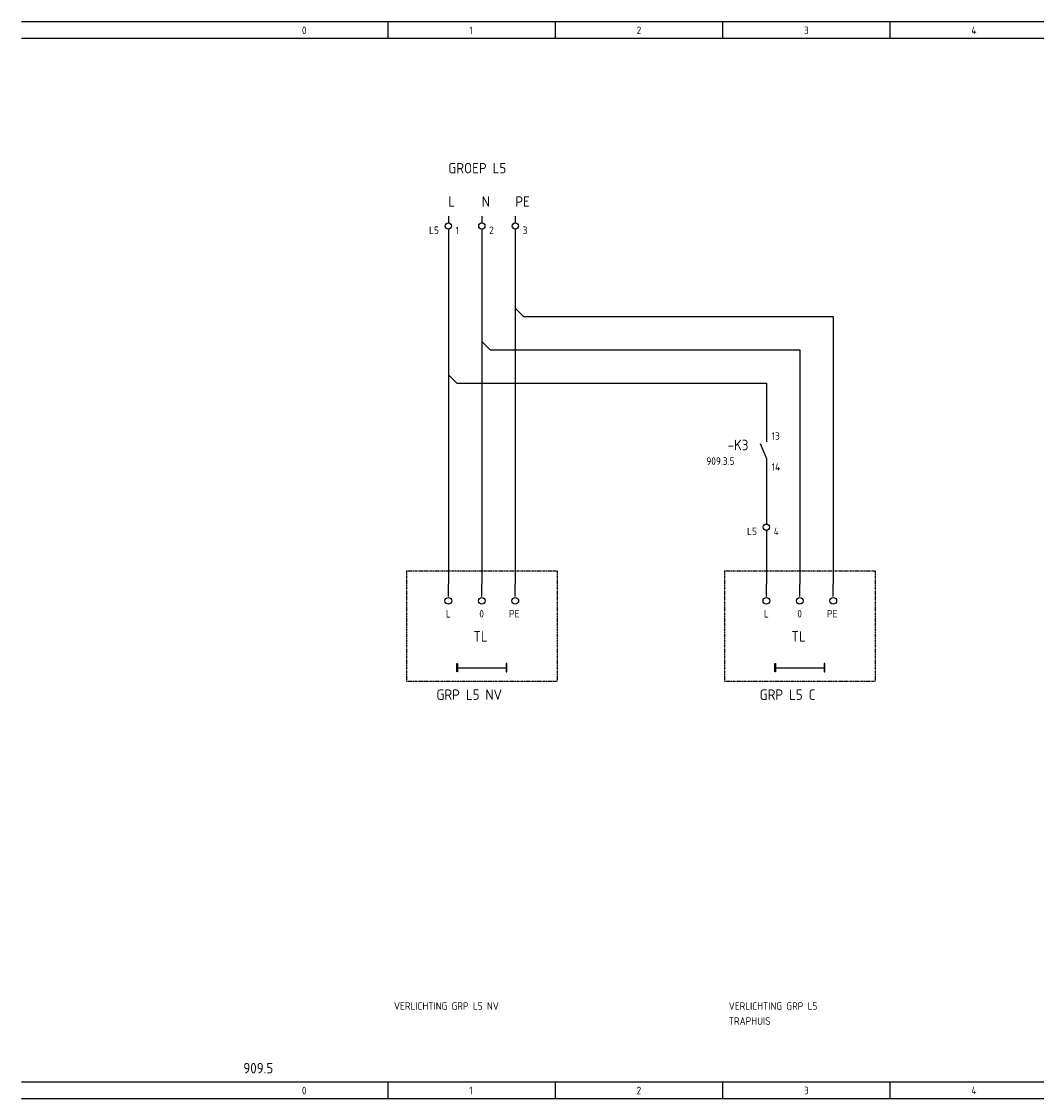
# Model space of a CAD drawing. Extents: x 37 to 1487, y -866 to 366.
# Tile 10 of 12: x 953 to 1196, y 109 to 366. Entities that reach past the tile are written whole.
import ezdxf

# ---------------------------------------------------------------- set-up
doc = ezdxf.new("R2010")
doc.units = 0
doc.linetypes.add('EPLANLINE2', pattern=[0.375, 0.25, -0.125])
doc.linetypes.add('EPLANLINE7', pattern=[0])
for name, color, linetype in [('AANSLUITCODE', 3, 'CONTINUOUS'), ('AUTOCONNECTING', 2, 'CONTINUOUS'), ('EXTRA_TEKST', 7, 'CONTINUOUS'), ('KLEMMEN', 7, 'CONTINUOUS'), ('KRUISVERWIJZING', 7, 'CONTINUOUS'), ('ODC', 5, 'CONTINUOUS'), ('ONDERHOEK', 1, 'CONTINUOUS'), ('SPEC_TEKST', 5, 'CONTINUOUS'), ('SYMBOOL', 4, 'CONTINUOUS')]:
    doc.layers.add(name, color=color, linetype=linetype)
doc.styles.get("Standard").update_dxf_attribs({"font": 'ISOCP'})

# ---------------------------------------------------------------- blocks, each defined once
blk = doc.blocks.new('SO290')
at = {"layer": 'EXTRA_TEKST', "color": 3, "linetype": 'EPLANLINE7'}
blk.add_line((0, 1), (0, 4), dxfattribs=at)
blk.add_circle((0, 0), 0.8, dxfattribs=at)
blk = doc.blocks.new('165_0_EENDRAAD')
at = {"layer": 'EXTRA_TEKST', "color": 1, "linetype": 'EPLANLINE7'}
for p, q in [((-2, -1), (-2, 1)), ((-2, 1), (-1.8, 1)), ((-2, 0), (10, 0)), ((-1.8, 1), (-1.8, -1)), ((10, 1), (9.8, 1)), ((9.8, 1), (9.8, -1)), ((10, 0), (10, 1)), ((10, 0), (10, 1)), ((10, -1), (10, 0)), ((-1.8, -1), (-1.9, -1)), ((9.8, -1), (10, -1))]:
    blk.add_line(p, q, dxfattribs=at)
blk = doc.blocks.new('SO262')
at = {"layer": 'EXTRA_TEKST', "color": 3, "linetype": 'EPLANLINE7'}
for p, q in [((0, 4), (0, -2)), ((0, 2), (2, 0))]:
    blk.add_line(p, q, dxfattribs=at)
blk = doc.blocks.new('30_0_CBZ_NEN')
at = {"layer": 'EXTRA_TEKST', "color": 3, "linetype": 'EPLANLINE7'}
for p, q in [((0, 4), (0, 3.2)), ((0, 3.2), (0, 2.4)), ((0, 0.8), (0, 0))]:
    blk.add_line(p, q, dxfattribs=at)
blk.add_circle((0, 1.6), 0.75, dxfattribs=at)
blk = doc.blocks.new('1_0_CBZ_NEN')
at = {"layer": 'EXTRA_TEKST', "color": 3, "linetype": 'EPLANLINE7'}
for p, q in [((0, 4), (0, 3.2)), ((0, 3.2), (0, 2)), ((-1.5, 1.6), (0, -2)), ((0, -2), (0, -3.2)), ((0, -3.2), (0, -4))]:
    blk.add_line(p, q, dxfattribs=at)
blk = doc.blocks.new('SO280')
at = {"layer": 'EXTRA_TEKST', "color": 3, "linetype": 'EPLANLINE7'}
for p, q in [((-2, 0), (0, 0)), ((0, 0), (0, -2))]:
    blk.add_line(p, q, dxfattribs=at)

msp = doc.modelspace()

# ---------------------------------------------------------------- linework, layer by layer
at = {"layer": 'AUTOCONNECTING', "color": 3, "linetype": 'EPLANLINE7'}
for p, q in [((1055.49, 315.8), (1055.49, 281.8)), ((1063.49, 315.8), (1063.49, 289.8)), ((1071.49, 315.8), (1071.49, 297.8)), ((1071.49, 293.8), (1071.49, 231.8)), ((1073.49, 295.8), (1147.49, 295.8)), ((1147.49, 295.8), (1147.49, 231.8)), ((1065.49, 287.8), (1139.49, 287.8)), ((1139.49, 287.8), (1139.49, 231.8)), ((1063.49, 285.8), (1063.49, 231.8)), ((1057.49, 279.8), (1131.49, 279.8)), ((1131.49, 279.8), (1131.49, 267.8)), ((1055.49, 277.8), (1055.49, 231.8)), ((1131.49, 259.8), (1131.49, 247.8)), ((1131.49, 243.8), (1131.49, 231.8))]:
    msp.add_line(p, q, dxfattribs=at)
at = {"layer": 'EXTRA_TEKST', "color": 1, "linetype": 'EPLANLINE2'}
for p, q in [((1045.49, 235), (1045.49, 208.6)), ((1045.49, 235), (1081.49, 235)), ((1081.49, 235), (1081.49, 208.6)), ((1121.49, 235), (1121.49, 208.6)), ((1121.49, 235), (1157.49, 235)), ((1157.49, 235), (1157.49, 208.6)), ((1045.49, 208.6), (1081.49, 208.6)), ((1121.49, 208.6), (1157.49, 208.6))]:
    msp.add_line(p, q, dxfattribs=at)
at = {"layer": 'ONDERHOEK', "color": 4, "linetype": 'EPLANLINE7'}
for p, q in [((953.49, 366.3), (1448.49, 366.3)), ((953.49, 366.3), (953.49, 366.3)), ((953.49, 112.8), (1448.49, 112.8)), ((953.49, 112.8), (953.49, 112.8))]:
    msp.add_line(p, q, dxfattribs=at)
at = {"layer": 'ONDERHOEK', "color": 1, "linetype": 'EPLANLINE7'}
for p, q in [((1040.99, 366.3), (1040.99, 362.3)), ((1080.99, 366.3), (1080.99, 362.3)), ((1120.99, 366.3), (1120.99, 362.3)), ((1160.99, 366.3), (1160.99, 362.3)), ((953.49, 362.3), (1448.49, 362.3)), ((1040.99, 112.8), (1040.99, 108.8)), ((1080.99, 112.8), (1080.99, 108.8)), ((1120.99, 112.8), (1120.99, 108.8)), ((1160.99, 112.8), (1160.99, 108.8)), ((953.49, 108.8), (1448.49, 108.8))]:
    msp.add_line(p, q, dxfattribs=at)

# ---------------------------------------------------------------- block references
at = {"layer": 'SYMBOOL'}
ref = msp.add_blockref('30_0_CBZ_NEN', (1055.49, 315.8), dxfattribs=at)
ref.add_attrib('AANSLUITCODERING_1', 'L5', (1050.89, 315.5), dxfattribs={"layer": 'KLEMMEN', "color": 2, "height": 1.8})
ref.add_attrib('AANSLUITCODERING_2', '1', (1057.24, 315.5), dxfattribs={"layer": 'KLEMMEN', "color": 2, "height": 1.8})
ref = msp.add_blockref('30_0_CBZ_NEN', (1063.49, 315.8), dxfattribs=at)
ref.add_attrib('AANSLUITCODERING_1', '2', (1065.24, 315.5), dxfattribs={"layer": 'KLEMMEN', "color": 2, "height": 1.8})
ref = msp.add_blockref('30_0_CBZ_NEN', (1071.49, 315.8), dxfattribs=at)
ref.add_attrib('AANSLUITCODERING_1', '3', (1073.24, 315.5), dxfattribs={"layer": 'KLEMMEN', "color": 2, "height": 1.8})
for name, p in [('SO262', (1071.49, 295.8)), ('SO280', (1147.49, 295.8)), ('SO262', (1063.49, 287.8)), ('SO280', (1139.49, 287.8)), ('SO262', (1055.49, 279.8)), ('SO280', (1131.49, 279.8)), ('SO290', (1055.49, 227.8)), ('SO290', (1063.49, 227.8)), ('SO290', (1071.49, 227.8)), ('SO290', (1131.49, 227.8)), ('SO290', (1139.49, 227.8)), ('SO290', (1147.49, 227.8))]:
    msp.add_blockref(name, p, dxfattribs=at)
ref = msp.add_blockref('1_0_CBZ_NEN', (1131.49, 263.8), dxfattribs=at)
ref.add_attrib('ODC_1', '-K3', (1122.24, 263.8), dxfattribs={"layer": 'ODC', "color": 3, "height": 2.5})
ref.add_attrib('AANSLUITCODERING_1', '13', (1132.77, 266.3), dxfattribs={"layer": 'AANSLUITCODE', "color": 2, "height": 1.8})
ref.add_attrib('AANSLUITCODERING_2', '14', (1132.77, 258.9), dxfattribs={"layer": 'AANSLUITCODE', "color": 2, "height": 1.8})
ref = msp.add_blockref('30_0_CBZ_NEN', (1131.49, 243.8), dxfattribs=at)
ref.add_attrib('AANSLUITCODERING_1', 'L5', (1126.89, 243.5), dxfattribs={"layer": 'KLEMMEN', "color": 2, "height": 1.8})
ref.add_attrib('AANSLUITCODERING_2', '4', (1133.24, 243.5), dxfattribs={"layer": 'KLEMMEN', "color": 2, "height": 1.8})
ref = msp.add_blockref('165_0_EENDRAAD', (1059.49, 211.8), dxfattribs=at)
ref.add_attrib('ODC_1', 'TL', (1061.49, 218.05), dxfattribs={"layer": 'ODC', "color": 3, "height": 2.5})
ref = msp.add_blockref('165_0_EENDRAAD', (1135.49, 211.8), dxfattribs=at)
ref.add_attrib('ODC_1', 'TL', (1137.49, 218.05), dxfattribs={"layer": 'ODC', "color": 3, "height": 2.5})

# ---------------------------------------------------------------- texts
at = {"layer": 'EXTRA_TEKST', "color": 3}
for s, p in [('GRP L5 NV', (1052.64, 204.1)), ('GRP L5 C', (1129.89, 204.1))]:
    msp.add_text(s, height=2.5, dxfattribs=at).set_placement(p)
at = {"layer": 'KRUISVERWIJZING', "color": 2}
msp.add_text('909.3.5', height=1.8, dxfattribs=at).set_placement((1117.14, 260.3))
at = {"layer": 'ONDERHOEK', "color": 2}
for s, p in [('0 ', (1020.49, 363.3)), ('1 ', (1060.49, 363.3)), ('2 ', (1100.49, 363.3)), ('3 ', (1140.49, 363.3)), ('4 ', (1180.49, 363.3)), ('0 ', (1020.49, 109.8)), ('1 ', (1060.49, 109.8)), ('2 ', (1100.49, 109.8)), ('3 ', (1140.49, 109.8)), ('4 ', (1180.49, 109.8))]:
    msp.add_text(s, height=1.8, dxfattribs=at).set_placement(p)
at = {"layer": 'ONDERHOEK', "color": 3}
msp.add_text('909.5', height=2.5, dxfattribs=at).set_placement((1006.49, 114.8))
at = {"layer": 'SPEC_TEKST', "color": 3}
for s, p in [('GROEP L5', (1055.49, 330)), ('L', (1055.49, 322)), ('N', (1063.49, 322)), ('PE', (1071.49, 322))]:
    msp.add_text(s, height=2.5, dxfattribs=at).set_placement(p)
at = {"layer": 'SPEC_TEKST', "color": 2}
for s, p in [('L', (1054.89, 223.8)), ('0', (1062.89, 223.8)), ('PE', (1069.99, 223.8)), ('L', (1130.89, 223.8)), ('0', (1138.89, 223.8)), ('PE', (1145.99, 223.8)), ('VERLICHTING GRP L5 NV', (1042.49, 130)), ('VERLICHTING GRP L5', (1122.49, 130)), ('TRAPHUIS', (1122.49, 126.4))]:
    msp.add_text(s, height=1.8, dxfattribs=at).set_placement(p)

doc.saveas('drawing.dxf')
